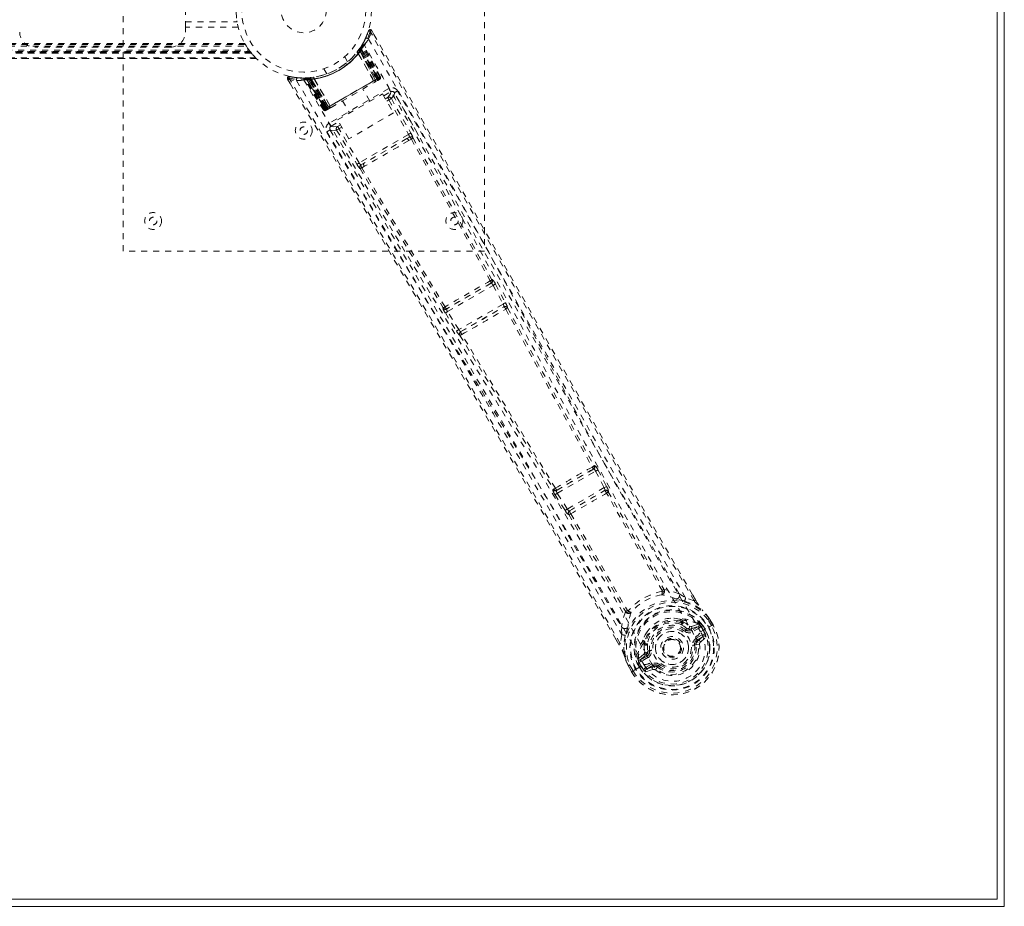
# Model space of a CAD drawing. Header units: inches. Extents: x 7.1 to 78.6, y 25.7 to 55.4.
# Tile 5 of 6: x 62.3 to 78.6, y 25.7 to 40.4. Entities that reach past the tile are written whole.
import ezdxf

# ---------------------------------------------------------------- set-up
doc = ezdxf.new("R2010")
doc.units = ezdxf.units.IN
doc.header["$MEASUREMENT"] = 0
doc.linetypes.add('SLD-Dashed', pattern=[0.075, 0.05, -0.025])
doc.linetypes.add('SLD-Solid', pattern=[0])

msp = doc.modelspace()

# ---------------------------------------------------------------- linework, layer by layer
at = {"color": 7, "linetype": 'SLD-Solid', "lineweight": 15}
for p, q in [((78.59, 55.432), (78.59, 25.682)), ((78.472, 55.314), (78.472, 25.801)), ((78.472, 25.801), (78.472, 55.314)), ((78.59, 25.682), (7.09, 25.682)), ((78.472, 25.801), (7.208, 25.801)), ((7.208, 25.801), (78.472, 25.801))]:
    msp.add_line(p, q, dxfattribs=at)
at = {"color": 7, "linetype": 'SLD-Dashed', "lineweight": 0}
for p, q in [((63.965, 36.557), (63.965, 44.557)), ((69.965, 44.557), (69.965, 36.557)), ((65, 40.276), (65, 40.839)), ((65, 40.36), (65.858, 40.36)), ((65.876, 40.276), (65, 40.276)), ((65, 40.276), (65, 40.192)), ((68.039, 40.212), (67.991, 40.091)), ((68.093, 40.217), (68.067, 40.203)), ((68.135, 40.143), (68.093, 40.217)), ((67.987, 40.08), (67.93, 39.974)), ((19.607, 39.871), (66.074, 39.871)), ((19.623, 39.893), (66.057, 39.893)), ((19.668, 39.959), (66.013, 39.959)), ((19.683, 39.984), (65.997, 39.984)), ((19.694, 40.002), (65.987, 40.002)), ((64.75, 39.942), (62.5, 39.942)), ((66.074, 39.871), (66.09, 39.851)), ((67.879, 39.896), (67.902, 39.879)), ((67.881, 39.899), (67.897, 39.923)), ((67.881, 39.899), (67.904, 39.882)), ((67.892, 39.916), (67.89, 39.912)), ((67.89, 39.912), (67.913, 39.895)), ((67.891, 39.885), (67.892, 39.886)), ((68.15, 39.398), (67.891, 39.885)), ((67.933, 39.951), (67.892, 39.886)), ((67.892, 39.916), (67.916, 39.899)), ((67.892, 39.886), (68.151, 39.399)), ((67.894, 39.917), (67.893, 39.916)), ((67.934, 39.98), (67.894, 39.917)), ((67.897, 39.923), (67.901, 39.928)), ((67.897, 39.923), (67.921, 39.907)), ((67.901, 39.928), (67.906, 39.936)), ((67.901, 39.928), (67.925, 39.912)), ((67.902, 39.879), (68.172, 39.411)), ((68.175, 39.413), (67.904, 39.882)), ((68.188, 39.42), (67.913, 39.895)), ((67.916, 39.899), (68.191, 39.422)), ((67.925, 39.912), (67.921, 39.907)), ((67.921, 39.907), (68.199, 39.426)), ((67.93, 39.942), (67.925, 39.941)), ((68.203, 39.429), (67.925, 39.912)), ((68.209, 39.428), (67.931, 39.954)), ((68.209, 39.433), (67.933, 39.951)), ((67.952, 39.983), (67.944, 39.97)), ((68.225, 39.442), (67.944, 39.97)), ((67.952, 40.012), (67.945, 39.999)), ((68.236, 39.448), (67.952, 39.983)), ((19.5, 39.752), (66.181, 39.752)), ((66.18, 39.752), (19.501, 39.752)), ((19.502, 39.752), (66.179, 39.752)), ((66.167, 39.764), (19.513, 39.764)), ((66.097, 39.842), (19.584, 39.842)), ((19.584, 39.842), (66.097, 39.842)), ((19.588, 39.847), (66.093, 39.847)), ((19.589, 39.848), (66.092, 39.848)), ((66.09, 39.851), (19.591, 39.851)), ((19.591, 39.851), (66.09, 39.851)), ((66.08, 39.863), (19.6, 39.863)), ((66.077, 39.867), (19.604, 39.867)), ((19.605, 39.869), (66.076, 39.869)), ((66.092, 39.848), (66.097, 39.842)), ((66.097, 39.842), (66.093, 39.847)), ((67.692, 39.699), (67.644, 39.782)), ((67.852, 39.861), (67.85, 39.859)), ((67.868, 39.839), (67.867, 39.837)), ((68.124, 39.383), (67.867, 39.837)), ((67.868, 39.839), (68.126, 39.383)), ((67.297, 39.582), (67.346, 39.499)), ((66.696, 39.41), (66.739, 39.338)), ((66.722, 39.426), (66.728, 39.455)), ((66.853, 39.44), (66.728, 39.455)), ((66.96, 39.43), (66.944, 39.43)), ((66.985, 39.416), (66.969, 39.416)), ((67.29, 38.902), (66.969, 39.416)), ((67.055, 39.433), (66.981, 39.43)), ((67.302, 38.909), (66.985, 39.416)), ((67.005, 39.419), (67.322, 38.916)), ((67.083, 39.419), (67.006, 39.416)), ((67.318, 38.918), (67.006, 39.416)), ((67.045, 39.404), (67.043, 39.433)), ((67.043, 39.433), (67.049, 39.433)), ((67.045, 39.404), (67.324, 38.921)), ((67.051, 39.404), (67.045, 39.404)), ((67.051, 39.404), (67.049, 39.433)), ((67.328, 38.924), (67.051, 39.404)), ((67.057, 39.434), (67.055, 39.433)), ((67.062, 39.434), (67.058, 39.434)), ((67.06, 39.405), (67.058, 39.434)), ((67.336, 38.928), (67.06, 39.405)), ((67.065, 39.405), (67.062, 39.434)), ((67.065, 39.405), (67.339, 38.93)), ((67.077, 39.435), (67.081, 39.436)), ((67.08, 39.407), (67.077, 39.435)), ((67.08, 39.407), (67.352, 38.937)), ((67.084, 39.407), (67.081, 39.436)), ((67.083, 39.419), (67.085, 39.42)), ((67.375, 38.951), (67.083, 39.419)), ((67.355, 38.939), (67.084, 39.407)), ((67.085, 39.42), (67.377, 38.952)), ((67.128, 39.442), (67.125, 39.441)), ((67.138, 39.417), (67.136, 39.417)), ((67.402, 38.965), (67.136, 39.417)), ((67.138, 39.417), (67.403, 38.967)), ((68.199, 39.426), (67.328, 38.924)), ((67.339, 38.93), (68.188, 39.42)), ((68.172, 39.411), (67.355, 38.939)), ((68.124, 39.383), (68.126, 39.383)), ((68.14, 39.359), (68.198, 39.392)), ((68.151, 39.399), (68.15, 39.398)), ((68.151, 39.399), (68.209, 39.433)), ((68.172, 39.411), (68.175, 39.413)), ((68.202, 39.395), (68.205, 39.397)), ((68.213, 39.401), (68.217, 39.404)), ((68.217, 39.404), (68.216, 39.406)), ((68.223, 39.407), (68.223, 39.407)), ((68.224, 39.408), (68.227, 39.41)), ((68.225, 39.442), (68.236, 39.448)), ((68.377, 39.255), (67.387, 38.683)), ((68.063, 39.046), (67.947, 39.248)), ((67.527, 38.737), (68.273, 39.167)), ((67.609, 39.053), (67.725, 38.851)), ((68.273, 39.167), (68.456, 38.85)), ((68.291, 39.135), (68.408, 39.203)), ((68.32, 39.086), (68.356, 39.107)), ((68.342, 39.047), (68.379, 39.068)), ((68.379, 39.068), (68.703, 38.493)), ((68.418, 39.09), (68.742, 38.515)), ((68.469, 39.186), (68.458, 39.199)), ((68.47, 39.184), (68.465, 39.192)), ((68.471, 39.182), (68.47, 39.184)), ((68.871, 38.474), (68.471, 39.183)), ((67.29, 38.902), (67.302, 38.909)), ((67.318, 38.918), (67.375, 38.951)), ((67.327, 38.891), (67.331, 38.892)), ((67.332, 38.893), (67.332, 38.893)), ((67.339, 38.897), (67.343, 38.899)), ((67.351, 38.903), (67.354, 38.905)), ((67.352, 38.937), (67.355, 38.939)), ((67.358, 38.908), (67.416, 38.941)), ((67.377, 38.952), (67.375, 38.951)), ((67.402, 38.965), (67.403, 38.967)), ((67.71, 38.42), (67.527, 38.737)), ((68.456, 38.85), (67.71, 38.42)), ((67.395, 38.586), (67.401, 38.569)), ((67.398, 38.576), (67.403, 38.568)), ((67.403, 38.568), (67.403, 38.566)), ((67.403, 38.566), (67.817, 37.865)), ((67.417, 38.631), (67.545, 38.705)), ((67.51, 38.566), (67.846, 37.998)), ((67.574, 38.655), (67.526, 38.628)), ((67.596, 38.616), (67.548, 38.589)), ((67.884, 38.021), (67.548, 38.589)), ((68.703, 38.493), (67.884, 38.021)), ((68.676, 38.427), (67.955, 38.011)), ((68.717, 38.45), (68.676, 38.427)), ((68.708, 38.391), (68.75, 38.416)), ((67.955, 38.011), (67.914, 37.987)), ((67.928, 37.941), (67.97, 37.965)), ((69.965, 36.557), (63.965, 36.557)), ((70.077, 36.024), (69.336, 35.596)), ((69.352, 35.553), (70.106, 35.989)), ((70.071, 36.023), (70.077, 36.024)), ((70.094, 36.084), (70.087, 36.083)), ((70.106, 35.989), (70.273, 35.678)), ((70.145, 36.01), (70.312, 35.699)), ((70.273, 35.678), (69.537, 35.254)), ((69.571, 35.221), (70.284, 35.632)), ((70.284, 35.632), (70.283, 35.632)), ((69.279, 35.617), (69.275, 35.611)), ((69.314, 35.53), (69.499, 35.23)), ((69.336, 35.596), (69.339, 35.601)), ((69.537, 35.254), (69.352, 35.553)), ((70.345, 35.614), (70.345, 35.615)), ((69.556, 35.159), (69.556, 35.159)), ((69.572, 35.221), (69.571, 35.221)), ((71.775, 32.938), (71.159, 32.582)), ((71.173, 32.538), (71.807, 32.904)), ((71.762, 32.935), (71.775, 32.938)), ((71.779, 32.995), (71.792, 32.998)), ((71.807, 32.904), (71.951, 32.631)), ((71.846, 32.925), (71.99, 32.651)), ((71.108, 32.607), (71.099, 32.597)), ((71.159, 32.582), (71.168, 32.592)), ((71.337, 32.277), (71.173, 32.538)), ((71.951, 32.631), (71.337, 32.277)), ((71.376, 32.247), (71.957, 32.583)), ((71.957, 32.583), (71.957, 32.582)), ((71.99, 32.651), (72.005, 32.621)), ((72.018, 32.563), (72.019, 32.564)), ((71.135, 32.514), (71.3, 32.253)), ((71.3, 32.253), (71.319, 32.225)), ((71.377, 32.247), (71.376, 32.247)), ((71.361, 32.184), (71.362, 32.184)), ((73.194, 30.871), (73.302, 30.804)), ((73.443, 30.752), (73.302, 30.804)), ((73.468, 30.766), (73.417, 30.854)), ((73.469, 30.766), (73.418, 30.854)), ((73.207, 30.451), (73.226, 30.442)), ((73.24, 30.386), (73.228, 30.405)), ((73.246, 30.421), (73.258, 30.402)), ((73.73, 30.341), (73.672, 30.441)), ((73.697, 30.456), (73.695, 30.459)), ((73.755, 30.353), (73.696, 30.455)), ((73.756, 30.355), (73.697, 30.456)), ((72.244, 30.193), (72.239, 30.32)), ((73.305, 30.271), (73.323, 30.294)), ((73.323, 30.294), (73.334, 30.288)), ((73.391, 30.286), (73.515, 30.329)), ((73.391, 30.286), (73.403, 30.264)), ((73.512, 30.365), (73.401, 30.326)), ((73.515, 30.329), (73.403, 30.264)), ((73.53, 30.303), (73.418, 30.238)), ((73.512, 30.365), (73.526, 30.361)), ((73.531, 30.359), (73.526, 30.361)), ((73.548, 30.341), (73.555, 30.33)), ((73.563, 30.327), (73.548, 30.341)), ((73.551, 30.237), (73.681, 30.312)), ((73.555, 30.33), (73.594, 30.263)), ((73.588, 30.343), (73.563, 30.327)), ((73.599, 30.266), (73.563, 30.327)), ((73.588, 30.343), (73.624, 30.281)), ((73.588, 30.343), (73.588, 30.343)), ((73.594, 30.263), (73.599, 30.266)), ((73.681, 30.312), (73.686, 30.315)), ((73.686, 30.315), (73.706, 30.326)), ((73.706, 30.326), (73.753, 30.353)), ((73.753, 30.353), (73.756, 30.355)), ((72.193, 30.029), (72.149, 30.106)), ((72.15, 30.107), (72.194, 30.03)), ((72.244, 30.193), (72.218, 30.045)), ((72.595, 30.077), (72.596, 30.098)), ((73.479, 30.133), (73.58, 30.191)), ((73.494, 30.107), (73.595, 30.165)), ((73.504, 30.089), (73.494, 30.107)), ((73.595, 30.165), (73.504, 30.089)), ((73.548, 30.069), (73.639, 30.149)), ((72.603, 30.05), (72.614, 30.031)), ((72.626, 30.057), (72.637, 30.038)), ((72.675, 29.92), (72.704, 29.924)), ((72.675, 29.907), (72.675, 29.92)), ((72.942, 29.893), (72.935, 29.907)), ((73.474, 30.021), (73.45, 30.018)), ((73.474, 30.031), (73.474, 30.021)), ((73.533, 30.029), (73.474, 30.021)), ((72.515, 29.777), (72.519, 29.792)), ((72.515, 29.777), (72.515, 29.772)), ((72.608, 29.868), (72.519, 29.792)), ((72.519, 29.792), (72.519, 29.792)), ((72.519, 29.792), (72.519, 29.792)), ((72.522, 29.748), (72.528, 29.737)), ((72.526, 29.729), (72.522, 29.748)), ((72.548, 29.771), (72.648, 29.857)), ((72.661, 29.836), (72.548, 29.771)), ((72.676, 29.81), (72.563, 29.745)), ((72.648, 29.857), (72.661, 29.836)), ((72.946, 29.886), (72.942, 29.893)), ((72.346, 29.68), (72.348, 29.677)), ((72.406, 29.575), (72.348, 29.677)), ((72.349, 29.677), (72.407, 29.575)), ((72.373, 29.691), (72.431, 29.591)), ((72.406, 29.575), (72.409, 29.577)), ((72.409, 29.577), (72.455, 29.604)), ((72.455, 29.604), (72.475, 29.616)), ((72.475, 29.616), (72.48, 29.619)), ((72.48, 29.619), (72.61, 29.694)), ((72.526, 29.728), (72.5, 29.715)), ((72.5, 29.715), (72.5, 29.715)), ((72.536, 29.652), (72.5, 29.715)), ((72.526, 29.728), (72.562, 29.667)), ((72.528, 29.737), (72.566, 29.669)), ((72.536, 29.652), (72.536, 29.652)), ((72.566, 29.669), (72.562, 29.667)), ((72.61, 29.694), (72.61, 29.694)), ((72.636, 29.646), (72.737, 29.704)), ((72.643, 29.573), (72.757, 29.612)), ((72.651, 29.62), (72.752, 29.678)), ((72.762, 29.66), (72.651, 29.62)), ((72.762, 29.66), (72.752, 29.678)), ((72.835, 29.653), (72.828, 29.658)), ((72.85, 29.672), (72.835, 29.653))]:
    msp.add_line(p, q, dxfattribs=at)
at = {"color": 7, "linetype": 'SLD-Dashed', "lineweight": 0, "flags": 128}
for points in [[(65.858, 40.36), (65.856, 40.371), (65.855, 40.379)], [(68.091, 40.216), (68.085, 40.221), (68.078, 40.226), (68.071, 40.229), (68.063, 40.231), (68.055, 40.229), (68.049, 40.226), (68.043, 40.221), (68.04, 40.214)], [(73.443, 30.752), (73.035, 31.456), (72.611, 32.192), (72.171, 32.958), (71.773, 33.655), (71.517, 34.104), (71.249, 34.576), (70.969, 35.068), (70.692, 35.558), (70.451, 35.983), (70.133, 36.546), (69.794, 37.145), (69.435, 37.78), (69.103, 38.369), (68.067, 40.203)], [(73.418, 30.854), (72.112, 33.121), (70.769, 35.482), (69.43, 37.851), (68.093, 40.217)], [(68.037, 40.077), (68.828, 38.697), (69.606, 37.311), (70.373, 35.922), (71.132, 34.532), (71.726, 33.444), (72.324, 32.362), (72.93, 31.291), (73.551, 30.237)], [(66.728, 39.452), (66.72, 39.452), (66.712, 39.45), (66.704, 39.446), (66.698, 39.441), (66.694, 39.435), (66.692, 39.427), (66.692, 39.42), (66.695, 39.413)], [(66.696, 39.411), (66.697, 39.41), (66.698, 39.412), (66.703, 39.415), (66.712, 39.42), (66.717, 39.423), (66.722, 39.426)], [(72.149, 30.106), (70.832, 32.381), (69.458, 34.727), (68.078, 37.069), (66.696, 39.411)], [(72.218, 30.045), (71.85, 30.685), (71.46, 31.361), (71.046, 32.072), (70.611, 32.82), (70.208, 33.508), (69.789, 34.223), (69.692, 34.388), (69.595, 34.554), (69.496, 34.721), (69.429, 34.836), (69.363, 34.948), (69.294, 35.064), (69.223, 35.186), (68.992, 35.577), (68.736, 36.012), (68.454, 36.49), (68.275, 36.793), (68.086, 37.113), (67.881, 37.46), (67.69, 37.784), (67.441, 38.206), (67.219, 38.581), (67.026, 38.91), (66.86, 39.191), (66.722, 39.426)], [(66.846, 39.389), (67.646, 38.014), (68.456, 36.647), (69.276, 35.288), (70.1, 33.937), (70.746, 32.878), (71.384, 31.819), (72.007, 30.759), (72.61, 29.694)], [(67.119, 39.442), (66.934, 39.43), (66.891, 39.435)], [(66.955, 39.428), (66.966, 39.421), (66.977, 39.412)], [(66.966, 39.421), (66.97, 39.417), (66.971, 39.416)], [(66.968, 39.395), (67.766, 38.025), (68.576, 36.662), (69.396, 35.308), (70.221, 33.961), (70.866, 32.906), (71.504, 31.85), (72.127, 30.791), (72.727, 29.727)], [(66.999, 39.43), (67.007, 39.431), (67.043, 39.433)], [(67.001, 39.422), (67.005, 39.417), (67.006, 39.416)], [(67.403, 38.967), (67.582, 39.07), (67.763, 39.175), (67.945, 39.28), (68.124, 39.383)], [(68.126, 39.383), (68.146, 39.378), (68.151, 39.377)], [(68.151, 39.377), (68.152, 39.388), (68.15, 39.398)], [(68.209, 39.433), (68.209, 39.432), (68.207, 39.431), (68.204, 39.43), (68.2, 39.427), (68.195, 39.424), (68.189, 39.421), (68.182, 39.417), (68.175, 39.413)], [(68.191, 39.422), (68.204, 39.429), (68.214, 39.436), (68.222, 39.44), (68.225, 39.442)], [(68.236, 39.448), (68.234, 39.447), (68.227, 39.443), (68.216, 39.436), (68.203, 39.429)], [(68.204, 39.398), (68.208, 39.4), (68.211, 39.4), (68.212, 39.401), (68.212, 39.401)], [(68.205, 39.397), (68.208, 39.399), (68.211, 39.4), (68.213, 39.401), (68.213, 39.402)], [(67.418, 38.942), (67.596, 39.045), (67.778, 39.15), (67.959, 39.255), (68.138, 39.358)], [(68.408, 39.203), (68.405, 39.207), (68.398, 39.219), (68.389, 39.235), (68.377, 39.255)], [(68.408, 39.203), (68.402, 39.166), (68.356, 39.107)], [(68.356, 39.107), (68.357, 39.106), (68.358, 39.104), (68.36, 39.1), (68.363, 39.095), (68.367, 39.089), (68.37, 39.083), (68.375, 39.076), (68.379, 39.068)], [(68.418, 39.09), (68.414, 39.088), (68.405, 39.083), (68.393, 39.076), (68.379, 39.068)], [(68.418, 39.09), (68.463, 39.149), (68.469, 39.182)], [(73.194, 30.871), (71.609, 33.636), (70.037, 36.409), (68.469, 39.186)], [(73.302, 30.804), (72.932, 31.445), (72.547, 32.114), (72.148, 32.811), (71.768, 33.476), (71.385, 34.15), (71.002, 34.825), (70.629, 35.483), (70.272, 36.114), (69.94, 36.703), (69.568, 37.362), (69.219, 37.98), (68.877, 38.587), (68.521, 39.216)], [(67.324, 38.921), (67.311, 38.914), (67.3, 38.908), (67.293, 38.903), (67.29, 38.902)], [(67.302, 38.909), (67.305, 38.91), (67.312, 38.915), (67.323, 38.921), (67.336, 38.928)], [(67.317, 38.918), (67.322, 38.912), (67.323, 38.911)], [(67.352, 38.937), (67.345, 38.933), (67.338, 38.93), (67.332, 38.926), (67.327, 38.923), (67.323, 38.921), (67.32, 38.919), (67.318, 38.918), (67.318, 38.918)], [(67.342, 38.899), (67.343, 38.899), (67.345, 38.9), (67.347, 38.902), (67.351, 38.903)], [(67.344, 38.9), (67.344, 38.9), (67.345, 38.901), (67.347, 38.902), (67.35, 38.905)], [(67.357, 38.907), (67.358, 38.908), (67.359, 38.908)], [(67.377, 38.952), (67.384, 38.945), (67.395, 38.941)], [(67.402, 38.965), (67.396, 38.945), (67.395, 38.941)], [(67.387, 38.683), (67.398, 38.664), (67.408, 38.647), (67.415, 38.636), (67.417, 38.631)], [(67.401, 38.569), (67.436, 38.556), (67.51, 38.566)], [(67.401, 38.569), (69.022, 35.823), (70.638, 33.075), (72.239, 30.32)], [(67.526, 38.628), (67.452, 38.618), (67.417, 38.631)], [(67.548, 38.589), (67.534, 38.581), (67.522, 38.573), (67.514, 38.568), (67.51, 38.566)], [(67.526, 38.628), (67.526, 38.627), (67.528, 38.624), (67.53, 38.621), (67.533, 38.616), (67.536, 38.61), (67.54, 38.603), (67.544, 38.596), (67.548, 38.589)], [(67.349, 38.539), (67.54, 38.215), (67.758, 37.846), (67.997, 37.441), (68.213, 37.075), (68.326, 36.884), (68.44, 36.692), (68.553, 36.5), (68.681, 36.283), (68.811, 36.063), (68.936, 35.85), (69.192, 35.416), (69.43, 35.013), (69.649, 34.641), (69.863, 34.277), (70.112, 33.854), (70.537, 33.129), (70.966, 32.397), (71.407, 31.639), (71.836, 30.9), (72.244, 30.193)], [(68.676, 38.427), (68.499, 38.324), (68.321, 38.221), (68.137, 38.116), (67.955, 38.011)], [(68.742, 38.515), (68.738, 38.513), (68.729, 38.508), (68.716, 38.501), (68.703, 38.493)], [(68.717, 38.45), (68.734, 38.456), (68.747, 38.454)], [(68.75, 38.416), (69.409, 37.242), (70.059, 36.064)], [(68.778, 38.434), (69.437, 37.26), (70.087, 36.083)], [(68.708, 38.391), (68.525, 38.285), (68.339, 38.178), (68.153, 38.071), (67.97, 37.965)], [(67.884, 38.021), (67.871, 38.013), (67.859, 38.005), (67.85, 38), (67.846, 37.998)], [(67.898, 37.926), (68.585, 36.769), (69.279, 35.617)], [(69.309, 35.632), (68.615, 36.784), (67.928, 37.941)], [(69.597, 37.098), (70.296, 35.828), (71.05, 34.44), (71.641, 33.353), (72.237, 32.273), (72.843, 31.204), (73.464, 30.152)], [(70.145, 36.01), (70.144, 36.009), (70.141, 36.008), (70.137, 36.006), (70.132, 36.003), (70.126, 36), (70.12, 35.996), (70.113, 35.993), (70.106, 35.989)], [(70.312, 35.699), (70.31, 35.698), (70.308, 35.697), (70.304, 35.695), (70.299, 35.692), (70.293, 35.689), (70.287, 35.686), (70.28, 35.682), (70.273, 35.678)], [(70.312, 35.699), (70.327, 35.669), (70.328, 35.668)], [(70.331, 35.629), (70.334, 35.628), (70.345, 35.614)], [(69.352, 35.553), (69.345, 35.549), (69.338, 35.545), (69.332, 35.541), (69.326, 35.538), (69.321, 35.535), (69.318, 35.532), (69.315, 35.531), (69.314, 35.53)], [(70.317, 35.595), (71.034, 34.281), (71.751, 32.973)], [(70.345, 35.614), (71.062, 34.302), (71.779, 32.995)], [(69.537, 35.254), (69.53, 35.249), (69.524, 35.245), (69.518, 35.241), (69.512, 35.238), (69.507, 35.235), (69.503, 35.233), (69.501, 35.231), (69.499, 35.23)], [(69.499, 35.23), (69.518, 35.202), (69.519, 35.2)], [(69.556, 35.159), (70.334, 33.881), (71.108, 32.607)], [(71.141, 32.621), (70.367, 33.896), (69.587, 35.174)], [(71.775, 32.938), (71.782, 32.937), (71.79, 32.93), (71.799, 32.919), (71.803, 32.912), (71.807, 32.904)], [(71.846, 32.925), (71.844, 32.924), (71.841, 32.922), (71.837, 32.92), (71.833, 32.918), (71.827, 32.915), (71.821, 32.911), (71.814, 32.908), (71.807, 32.904)], [(71.173, 32.538), (71.166, 32.534), (71.159, 32.53), (71.153, 32.526), (71.148, 32.522), (71.143, 32.519), (71.139, 32.517), (71.137, 32.515), (71.135, 32.514)], [(71.173, 32.538), (71.168, 32.545), (71.164, 32.552), (71.158, 32.566), (71.157, 32.576), (71.159, 32.582)], [(71.99, 32.651), (71.986, 32.649), (71.976, 32.644), (71.964, 32.638), (71.951, 32.631)], [(71.951, 32.631), (71.954, 32.623), (71.957, 32.615), (71.96, 32.6), (71.96, 32.589), (71.959, 32.585), (71.958, 32.583), (71.957, 32.583)], [(72.911, 30.923), (72.447, 31.728), (71.99, 32.541)], [(72.018, 32.564), (72.475, 31.751), (72.939, 30.946)], [(71.337, 32.277), (71.331, 32.272), (71.324, 32.268), (71.318, 32.265), (71.313, 32.261), (71.308, 32.258), (71.304, 32.256), (71.301, 32.254), (71.3, 32.253)], [(71.395, 32.198), (71.871, 31.396), (72.336, 30.591)], [(71.362, 32.184), (71.837, 31.383), (72.302, 30.579)], [(72.908, 30.908), (72.917, 30.903), (72.926, 30.901), (72.935, 30.901), (72.942, 30.905), (72.947, 30.912), (72.949, 30.92), (72.948, 30.93), (72.945, 30.94)], [(72.908, 30.908), (72.912, 30.915), (72.912, 30.919), (72.912, 30.921), (72.911, 30.923)], [(73.194, 30.871), (73.073, 30.914), (72.945, 30.94)], [(73.159, 30.777), (73.146, 30.78), (73.138, 30.782)], [(73.285, 30.748), (73.434, 30.691), (73.58, 30.597)], [(73.469, 30.766), (73.469, 30.766), (73.468, 30.766), (73.466, 30.765), (73.463, 30.763), (73.458, 30.761), (73.453, 30.758), (73.448, 30.755), (73.443, 30.752)], [(72.304, 30.57), (72.263, 30.447), (72.239, 30.32)], [(72.304, 30.57), (72.311, 30.562), (72.319, 30.557), (72.328, 30.555), (72.336, 30.556), (72.343, 30.56), (72.348, 30.567), (72.351, 30.576), (72.35, 30.586)], [(72.336, 30.591), (72.337, 30.589), (72.339, 30.588), (72.343, 30.587), (72.35, 30.586)], [(73.587, 30.589), (73.584, 30.594), (73.58, 30.597)], [(73.695, 30.459), (73.641, 30.53), (73.58, 30.597)], [(73.697, 30.456), (73.639, 30.532), (73.587, 30.589)], [(73.207, 30.451), (73.113, 30.465), (73.056, 30.463)], [(73.258, 30.402), (73.31, 30.374), (73.366, 30.332)], [(73.695, 30.459), (73.694, 30.459), (73.693, 30.458), (73.69, 30.456), (73.688, 30.453), (73.684, 30.451), (73.68, 30.448), (73.676, 30.444), (73.672, 30.441)], [(73.672, 30.441), (73.677, 30.444), (73.682, 30.447), (73.687, 30.45), (73.691, 30.452), (73.694, 30.454), (73.697, 30.455), (73.697, 30.456), (73.697, 30.456)], [(72.344, 30.324), (72.343, 30.316), (72.339, 30.303)], [(72.662, 30.236), (72.632, 30.188), (72.596, 30.098)], [(73.323, 30.294), (73.27, 30.333), (73.221, 30.36)], [(73.287, 30.247), (73.29, 30.251), (73.293, 30.256), (73.297, 30.26), (73.299, 30.263), (73.302, 30.266), (73.303, 30.268), (73.304, 30.27), (73.305, 30.271)], [(73.366, 30.332), (73.387, 30.324), (73.401, 30.326)], [(73.418, 30.238), (73.415, 30.243), (73.413, 30.248), (73.41, 30.252), (73.408, 30.256), (73.406, 30.26), (73.404, 30.262), (73.404, 30.264), (73.403, 30.264)], [(73.53, 30.303), (73.527, 30.308), (73.525, 30.313), (73.522, 30.317), (73.52, 30.321), (73.518, 30.324), (73.517, 30.327), (73.516, 30.328), (73.515, 30.329)], [(73.555, 30.33), (73.545, 30.315), (73.53, 30.303)], [(73.563, 30.327), (73.563, 30.327), (73.563, 30.327)], [(73.756, 30.355), (73.756, 30.355), (73.755, 30.355), (73.753, 30.353), (73.75, 30.352), (73.746, 30.35), (73.741, 30.347), (73.735, 30.344), (73.73, 30.341)], [(72.3, 30.179), (72.275, 30.022), (72.283, 29.849)], [(73.464, 30.152), (73.498, 30.082), (73.517, 30.005), (73.518, 29.925), (73.501, 29.846), (73.469, 29.77), (73.423, 29.701), (73.364, 29.641), (73.296, 29.593), (73.219, 29.558), (73.139, 29.537), (73.056, 29.531), (72.974, 29.541), (72.897, 29.567), (72.828, 29.608), (72.771, 29.662), (72.727, 29.727)], [(73.479, 30.133), (73.482, 30.128), (73.485, 30.123), (73.487, 30.118), (73.49, 30.115), (73.491, 30.111), (73.493, 30.109), (73.494, 30.107), (73.494, 30.107)], [(73.58, 30.191), (73.602, 30.199), (73.626, 30.197)], [(73.595, 30.165), (73.595, 30.166), (73.594, 30.167), (73.592, 30.17), (73.59, 30.173), (73.588, 30.177), (73.586, 30.181), (73.583, 30.186), (73.58, 30.191)], [(72.218, 30.045), (72.213, 30.042), (72.208, 30.039), (72.203, 30.036), (72.199, 30.033), (72.195, 30.031), (72.193, 30.03), (72.193, 30.029), (72.193, 30.029)], [(72.614, 30.031), (72.613, 29.971), (72.62, 29.901)], [(72.734, 29.928), (72.728, 29.927), (72.723, 29.926), (72.718, 29.926), (72.713, 29.925), (72.71, 29.924), (72.707, 29.924), (72.705, 29.924), (72.704, 29.924)], [(73.421, 30.015), (73.426, 30.015), (73.432, 30.016), (73.437, 30.017), (73.441, 30.017), (73.445, 30.018), (73.448, 30.018), (73.45, 30.018), (73.45, 30.018)], [(72.283, 29.849), (72.285, 29.843), (72.287, 29.838)], [(72.283, 29.849), (72.308, 29.772), (72.346, 29.68)], [(72.348, 29.677), (72.311, 29.765), (72.287, 29.838)], [(72.563, 29.745), (72.546, 29.738), (72.528, 29.737)], [(72.548, 29.771), (72.549, 29.77), (72.55, 29.769), (72.551, 29.766), (72.553, 29.763), (72.555, 29.759), (72.558, 29.755), (72.56, 29.75), (72.563, 29.745)], [(72.62, 29.901), (72.617, 29.879), (72.608, 29.868)], [(72.676, 29.81), (72.673, 29.815), (72.67, 29.819), (72.667, 29.824), (72.665, 29.828), (72.663, 29.831), (72.662, 29.833), (72.661, 29.835), (72.661, 29.836)], [(72.346, 29.68), (72.347, 29.681), (72.348, 29.681), (72.351, 29.682), (72.355, 29.684), (72.359, 29.685), (72.363, 29.687), (72.368, 29.689), (72.373, 29.691)], [(72.348, 29.677), (72.347, 29.676), (72.348, 29.677), (72.35, 29.678), (72.354, 29.68), (72.358, 29.682), (72.363, 29.685), (72.368, 29.688), (72.373, 29.691)], [(72.431, 29.591), (72.425, 29.588), (72.42, 29.584), (72.415, 29.582), (72.411, 29.579), (72.408, 29.577), (72.406, 29.576), (72.405, 29.575), (72.406, 29.575)], [(72.526, 29.728), (72.526, 29.728), (72.526, 29.729)], [(72.562, 29.667), (72.559, 29.665), (72.553, 29.662), (72.545, 29.657), (72.536, 29.652)], [(72.607, 29.609), (72.618, 29.63), (72.636, 29.646)], [(72.636, 29.646), (72.638, 29.641), (72.641, 29.636), (72.644, 29.631), (72.646, 29.628), (72.648, 29.624), (72.649, 29.622), (72.65, 29.62), (72.651, 29.62)], [(72.737, 29.704), (72.739, 29.699), (72.742, 29.694), (72.745, 29.69), (72.747, 29.686), (72.749, 29.683), (72.75, 29.68), (72.751, 29.679), (72.752, 29.678)], [(72.868, 29.696), (72.865, 29.691), (72.861, 29.687), (72.858, 29.683), (72.855, 29.679), (72.853, 29.676), (72.851, 29.674), (72.85, 29.672), (72.85, 29.672)]]:
    msp.add_lwpolyline(points, dxfattribs=at)
at = {"color": 7, "linetype": 'SLD-Dashed', "lineweight": 0}
for centre, radius in [((66.965, 40.557), 1.125), ((66.965, 40.557), 1.03), ((66.965, 40.557), 0.376), ((66.965, 38.557), 0.141), ((66.965, 38.557), 0.0625), ((64.465, 37.057), 0.141), ((64.465, 37.057), 0.0625), ((69.465, 37.057), 0.141), ((69.465, 37.057), 0.0625), ((73.077, 29.971), 0.7), ((73.077, 29.971), 0.69), ((73.077, 29.971), 0.623), ((73.077, 29.971), 0.32), ((73.077, 29.971), 0.275), ((73.077, 29.971), 0.188), ((73.077, 29.971), 0.157), ((73.077, 29.971), 0.142), ((73.077, 29.971), 0.139), ((73.077, 29.971), 0.138)]:
    msp.add_circle(centre, radius, dxfattribs=at)
for centre, radius, start, end in [((66.965, 40.558), 1.158, 257.8714, 342.1368), ((66.972, 40.555), 1.12, 334.6373, 342.102), ((66.947, 40.593), 1.206, 334.6778, 341.8734), ((68.067, 40.203), 0.03, 29.4674, 162.1545), ((68.034, 40.148), 0.0637, 58.5985, 85.805), ((62.5, 40.192), 0.25, 180, 270), ((64.75, 40.192), 0.25, 270, 360), ((66.966, 40.557), 1.127, 329.5249, 334.6585), ((66.862, 40.767), 1.363, 324.4473, 329.5874), ((68.011, 40.062), 0.03, 30.2575, 154.0793), ((66.97, 40.56), 1.13, 209.5815, 212.1294), ((66.949, 40.585), 1.19, 270.8801, 329.1199), ((66.965, 40.557), 1.127, 270.4732, 329.5268), ((66.966, 40.556), 1.155, 274.2142, 325.7857), ((66.966, 40.556), 1.155, 274.9104, 325.0896), ((66.966, 40.556), 1.155, 275.8866, 324.1134), ((67.226, 40.192), 0.732, 331.2375, 335.2461), ((67.172, 40.412), 0.874, 323.5636, 325.4762), ((67.976, 39.846), 0.109, 121.2506, 150.4792), ((67.918, 39.901), 0.0297, 145.5268, 208.5208), ((67.917, 39.899), 0.0297, 145.4493, 208.5184), ((68.013, 39.845), 0.137, 119.4044, 143.517), ((67.159, 40.239), 0.826, 334.4251, 339.5914), ((67.183, 40.233), 0.805, 335.5296, 340.9267), ((67.151, 40.248), 0.844, 336.4939, 341.7217), ((67.96, 39.965), 0.0299, 149.2393, 208.2095), ((67.209, 40.417), 0.846, 328.8026, 330.3418), ((67.941, 39.943), 0.0429, 47.0146, 95.8227), ((67.971, 39.984), 0.0299, 150.3021, 208.0904), ((67.978, 39.998), 0.03, 151.0764, 208.0207), ((-66.09, -37.731), 154.953, 28.89638, 30.09767), ((66.94, 40.535), 1.092, 217.6141, 225.7632), ((66.984, 40.526), 1.12, 277.9257, 322.0744), ((67.884, 39.868), 0.0345, 194.8322, 241.044), ((67.883, 39.867), 0.031, 190.2226, 241.685), ((66.722, 39.426), 0.03, 77.8469, 210.5317), ((66.943, 40.584), 1.2, 258.1036, 265.3371), ((66.964, 40.551), 1.121, 257.8972, 265.3612), ((66.872, 39.404), 0.03, 85.9296, 209.7334), ((66.836, 40.754), 1.365, 270.4173, 275.5484), ((66.965, 40.557), 1.128, 265.3425, 270.4733), ((66.944, 39.4), 0.03, 31.9803, 88.9227), ((66.965, 40.548), 1.118, 268.9233, 269.8106), ((66.945, 39.359), 0.0707, 61.4584, 88.8937), ((66.966, 40.393), 0.963, 269.626, 272.5174), ((66.96, 39.4), 0.0299, 31.9078, 89.6971), ((66.964, 40.582), 1.154, 269.9245, 273.9568), ((67.009, 39.405), 0.0429, 144.1735, 192.9922), ((67.139, 40.236), 0.837, 258.2594, 263.5254), ((66.981, 39.4), 0.03, 46.8725, 91.2413), ((66.965, 40.557), 1.127, 270.7805, 275.7096), ((66.981, 39.4), 0.0299, 31.7998, 90.7502), ((67.138, 40.209), 0.808, 259.0823, 264.4627), ((67.143, 40.221), 0.816, 260.3786, 265.6044), ((67.058, 39.404), 0.0297, 31.4757, 94.476), ((67.059, 39.404), 0.0297, 31.4726, 94.5544), ((67.152, 40.149), 0.733, 264.7564, 268.7668), ((67.105, 39.418), 0.0311, 358.3234, 49.6447), ((67.104, 39.417), 0.0345, 358.9668, 45.1541), ((68.125, 39.385), 0.0299, 300.1918, 28.2016), ((67.792, 39.184), 0.443, 27.1712, 30.9192), ((67.793, 39.184), 0.445, 27.1759, 30.9042), ((67.823, 39.201), 0.425, 27.0518, 30.9521), ((68.176, 39.42), 0.0353, 291.8162, 20.675), ((67.462, 38.997), 0.844, 28.4093, 30.2276), ((68.183, 39.418), 0.03, 300.0639, 28.0633), ((67.848, 39.216), 0.409, 26.9302, 30.9897), ((68.197, 39.429), 0.0315, 299.304, 332.3765), ((68.256, 39.293), 0.119, 105.9048, 109.5565), ((68.198, 39.428), 0.03, 323.4973, 28.0221), ((68.21, 39.434), 0.03, 300.0061, 28.0086), ((68.209, 39.434), 0.0305, 320.7087, 27.6495), ((68.124, 39.381), 0.0266, 300.8097, 351.4342), ((68.43, 39.164), 0.105, 29.364, 120.0832), ((68.379, 39.068), 0.0451, 29.619, 119.5733), ((68.43, 39.164), 0.045, 52.0115, 119.9784), ((69.929, 36.693), 2.889, 119.1646, 120.3544), ((67.316, 38.918), 0.03, 211.9927, 299.9958), ((67.316, 38.919), 0.0305, 212.3649, 279.3708), ((67.327, 38.925), 0.03, 211.9775, 276.5659), ((67.343, 38.934), 0.03, 211.9321, 299.9374), ((68.032, 39.326), 0.816, 209.7635, 211.6435), ((67.327, 38.926), 0.0315, 267.9504, 300.6814), ((67.686, 39.122), 0.409, 209.0065, 213.0608), ((67.412, 38.81), 0.115, 130.0983, 133.9667), ((67.706, 39.134), 0.424, 209.0465, 212.9591), ((67.71, 39.136), 0.424, 209.0461, 212.9597), ((67.742, 39.154), 0.446, 209.0998, 212.8188), ((67.741, 39.154), 0.442, 209.0825, 212.836), ((67.401, 38.967), 0.0299, 211.7987, 299.8124), ((67.405, 38.965), 0.0265, 248.3658, 299.3847), ((67.439, 38.592), 0.105, 119.9128, 210.6399), ((68.818, 36.079), 2.865, 119.6412, 120.8411), ((67.44, 38.592), 0.045, 120.021, 187.9913), ((67.549, 38.589), 0.0451, 120.4244, 210.3582), ((68.647, 38.368), 0.0652, 20.5405, 63.5538), ((68.64, 38.448), 0.0773, 1.6197, 35.4679), ((68.681, 38.384), 0.0756, 25.3497, 61.8372), ((68.498, 38.359), 0.289, 14.9786, 32.6485), ((68.743, 38.416), 0.0384, 27.0802, 85.3625), ((68.627, 38.643), 0.258, 298.4455, 305.7743), ((68.103, 38.131), 0.289, 207.3523, 225.0236), ((67.955, 38.053), 0.0772, 204.5282, 238.3884), ((67.938, 37.948), 0.0456, 121.9208, 209.0057), ((67.793, 38.161), 0.258, 294.2213, 301.5588), ((67.989, 37.984), 0.075, 178.0038, 214.8098), ((68.021, 38.007), 0.0652, 176.4367, 219.4347), ((87.747, 4.563), 36.127, 119.3134, 120.6867), ((86.224, 7.201), 33.041, 119.2678, 120.7322), ((69.998, 36.186), 0.136, 296.7334, 311.1191), ((70.014, 36.03), 0.0567, 353.3892, 37.5183), ((70.048, 36.062), 0.0451, 300.5806, 28.0275), ((70.054, 36.063), 0.0451, 300.5538, 28.0599), ((70.048, 35.971), 0.0601, 16.8947, 61.4094), ((69.941, 35.924), 0.222, 22.8798, 46.3593), ((69.235, 35.745), 0.136, 288.8666, 303.2774), ((69.362, 35.653), 0.057, 202.6064, 246.4878), ((53.258, 64.298), 33.341, 299.2942, 300.7058), ((70.222, 35.642), 0.0626, 351.5359, 35.5248), ((70.305, 35.595), 0.0433, 52.7778, 120.2181), ((70.252, 35.57), 0.0697, 20.9144, 63.0656), ((70.306, 35.593), 0.0451, 28.3737, 119.3683), ((70.228, 35.605), 0.118, 4.6488, 32.0139), ((69.49, 35.664), 0.222, 193.6443, 217.1166), ((69.313, 35.635), 0.0451, 211.9421, 299.4421), ((69.317, 35.64), 0.0451, 211.9693, 299.423), ((69.396, 35.595), 0.0601, 178.6019, 223.0986), ((53.169, 64.453), 33.569, 299.2813, 300.7188), ((70.261, 35.707), 0.125, 296.4454, 312.2351), ((69.623, 35.256), 0.118, 207.9897, 235.3615), ((69.594, 35.279), 0.0626, 204.483, 248.456), ((69.594, 35.182), 0.0451, 120.6343, 211.6236), ((69.595, 35.182), 0.0451, 120.6348, 211.632), ((69.519, 35.276), 0.123, 287.6589, 303.6644), ((69.641, 35.218), 0.0697, 176.9386, 219.08), ((89.953, 0.741), 37.017, 119.455, 120.5447), ((87.905, 4.289), 32.881, 119.4018, 120.5981), ((71.71, 33.055), 0.0918, 296.0198, 318.5474), ((71.702, 32.937), 0.0607, 358.2998, 36.2287), ((71.739, 32.974), 0.0451, 300.8911, 27.4034), ((71.752, 32.977), 0.0451, 300.8625, 27.511), ((71.692, 32.867), 0.165, 20.5959, 52.3652), ((71.262, 32.619), 0.165, 187.6352, 219.4063), ((71.137, 32.621), 0.0451, 212.4909, 299.1353), ((71.09, 32.697), 0.092, 281.4623, 303.9909), ((71.146, 32.631), 0.0451, 212.6015, 299.1044), ((71.197, 32.646), 0.0612, 203.9343, 241.5388), ((54.979, 61.318), 33.376, 299.4251, 300.5748), ((55.339, 60.695), 32.709, 299.3987, 300.6012), ((71.978, 32.542), 0.0451, 27.8538, 118.9509), ((71.979, 32.543), 0.0451, 27.8557, 118.9597), ((71.909, 32.509), 0.0873, 21.8104, 56.8089), ((71.951, 32.621), 0.089, 296.1836, 319.6163), ((71.926, 32.571), 0.0933, 355.8674, 32.4636), ((71.401, 32.268), 0.0933, 207.5376, 244.1306), ((71.389, 32.304), 0.0588, 207.8404, 256.6296), ((71.399, 32.208), 0.0451, 121.0393, 212.1461), ((71.4, 32.208), 0.0451, 121.0449, 212.1503), ((71.346, 32.271), 0.0879, 280.2426, 303.9552), ((71.464, 32.252), 0.0872, 183.1891, 218.1917), ((73.084, 29.959), 0.965, 100.5266, 139.4745), ((72.89, 30.913), 0.0608, 283.4584, 26.3314), ((72.833, 30.886), 0.0786, 336.2657, 16.6737), ((72.874, 30.993), 0.0795, 297.4883, 323.9459), ((72.951, 30.953), 0.0143, 206.6178, 242.4738), ((73.077, 29.971), 0.787, 38.3239, 201.6761), ((73.077, 29.971), 0.758, 38.3239, 201.6761), ((73.048, 30.022), 0.844, 99.7729, 140.2273), ((72.764, 29.978), 0.888, 65.0294, 80.8692), ((73.14, 30.843), 0.0608, 268.0309, 27.62), ((72.736, 28.613), 2.205, 75.5692, 78.9413), ((72.677, 30.96), 0.644, 340.7415, 345.9111), ((76.26, 33.117), 3.678, 220.0116, 223.237), ((74.523, 31.342), 1.201, 208.6554, 218.8152), ((72.294, 30.658), 0.0795, 276.0556, 302.5084), ((72.29, 30.571), 0.0143, 357.5525, 33.3762), ((72.355, 30.604), 0.0608, 213.6674, 316.5432), ((73.228, 30.246), 0.887, 159.1303, 174.9707), ((72.408, 30.64), 0.0786, 223.325, 263.7398), ((73.077, 29.971), 0.632, 36.0642, 203.9358), ((73.077, 29.971), 0.602, 36.2697, 203.7303), ((73.096, 29.939), 0.494, 76.9723, 163.0276), ((73.083, 29.961), 0.453, 69.7481, 170.2512), ((73.068, 29.987), 0.476, 91.4716, 148.5277), ((73.239, 29.955), 0.497, 54.8144, 93.6303), ((73.17, 30.436), 0.0404, 337.2292, 22.6933), ((73.201, 30.388), 0.0326, 31.6485, 77.8226), ((73.23, 30.39), 0.0305, 253.9344, 24.3666), ((73.206, 30.403), 0.0444, 25.0094, 62.69), ((73.204, 30.45), 0.0506, 298.2477, 325.6809), ((73.216, 30.431), 0.0505, 298.2686, 325.7533), ((73.293, 29.985), 0.439, 60.0687, 96.0867), ((73.672, 30.441), 0.03, 30.2178, 35.2738), ((72.291, 30.352), 0.0608, 212.3809, 331.9722), ((74.428, 29.587), 2.208, 161.0614, 164.4278), ((73.077, 29.971), 0.78, 210, 29.4852), ((73.077, 29.971), 0.78, 210.5288, 29.4712), ((73.077, 29.971), 0.75, 210.4562, 29.5438), ((73.077, 29.971), 0.629, 210.5444, 29.4557), ((73.077, 29.971), 0.599, 210.5443, 29.4557), ((73.084, 29.96), 0.543, 209.366, 30.6339), ((73.074, 29.977), 0.411, 69.0117, 170.9886), ((73.077, 29.971), 0.376, 52.774, 187.226), ((73.077, 29.971), 0.346, 52.774, 187.2261), ((73.077, 29.971), 0.275, 0.0001, 179.9999), ((73.203, 30.393), 0.0371, 299.2749, 349.8293), ((73.359, 30.341), 0.119, 232.7727, 300.0007), ((73.359, 30.341), 0.089, 232.774, 300), ((73.337, 30.321), 0.031, 241.5904, 20.0542), ((73.364, 30.336), 0.0567, 238.2288, 297.9768), ((73.375, 30.311), 0.0299, 301.0513, 29.0013), ((73.344, 30.362), 0.242, 299.7354, 328.8242), ((73.501, 30.356), 0.0305, 299.0389, 6.1719), ((73.48, 30.292), 0.0843, 35.3967, 52.6298), ((73.077, 29.971), 0.593, 22.3909, 29.4476), ((74.039, 29.517), 0.869, 118.48, 120.4352), ((72.42, 30.812), 0.644, 254.0877, 259.2601), ((73.004, 29.825), 0.491, 146.1266, 185.5131), ((72.639, 30.075), 0.0444, 177.3913, 214.9991), ((72.629, 30.123), 0.0404, 217.2994, 262.7815), ((72.654, 30.073), 0.0326, 162.158, 208.3726), ((73.077, 29.971), 0.157, 95.1542, 140.0596), ((73.539, 30.03), 0.119, 120, 187.2269), ((73.539, 30.03), 0.089, 120, 187.226), ((73.545, 30.03), 0.0715, 124.7809, 179.761), ((73.519, 30.063), 0.0301, 12.3462, 118.5783), ((73.578, 30.035), 0.0455, 131.3628, 187.4619), ((73.611, 30.14), 0.0299, 17.887, 121.9555), ((73.435, 30.119), 0.206, 8.3448, 22.3359), ((71.167, 29.404), 1.202, 21.1862, 31.3433), ((68.762, 28.788), 3.678, 16.7625, 19.9878), ((72.958, 29.791), 0.44, 143.935, 179.9015), ((72.599, 30.1), 0.0506, 274.3261, 301.7448), ((72.639, 30.048), 0.0305, 215.6319, 346.0665), ((72.61, 30.081), 0.0504, 274.2167, 301.7583), ((72.644, 29.921), 0.031, 220.1663, 358.1949), ((72.649, 30.073), 0.0371, 250.1682, 300.7275), ((72.618, 29.905), 0.0565, 301.9584, 1.562), ((72.616, 29.913), 0.089, 300, 7.226), ((73.132, 30.007), 0.465, 175.836, 190.795), ((72.616, 29.913), 0.119, 300.0018, 7.2237), ((73.077, 29.971), 0.459, 232.774, 7.226), ((73.077, 29.971), 0.275, 180.0001, 359.9999), ((73.077, 29.971), 0.4, 232.774, 7.226), ((73.077, 29.971), 0.376, 232.774, 7.226), ((73.077, 29.971), 0.346, 232.7738, 7.2262), ((72.533, 29.797), 0.0306, 233.831, 300.957), ((72.628, 29.792), 0.115, 189.6872, 202.2972), ((72.634, 29.883), 0.0299, 210.9979, 298.9503), ((73.077, 29.971), 0.593, 210.5524, 217.6091), ((72.77, 29.735), 0.206, 217.657, 231.6609), ((72.603, 29.943), 0.249, 271.7055, 299.8614), ((72.665, 29.593), 0.0299, 118.0519, 222.0996), ((72.796, 29.601), 0.119, 52.7751, 119.9994), ((72.777, 29.635), 0.0301, 121.4551, 227.6195), ((72.796, 29.601), 0.089, 52.774, 120), ((72.772, 29.569), 0.0455, 52.5358, 108.6398), ((72.792, 29.596), 0.0714, 60.3136, 115.2503), ((73.935, 28.78), 1.404, 141.5639, 143.9862)]:
    msp.add_arc(centre, radius, start, end, dxfattribs=at)

doc.saveas('drawing.dxf')
